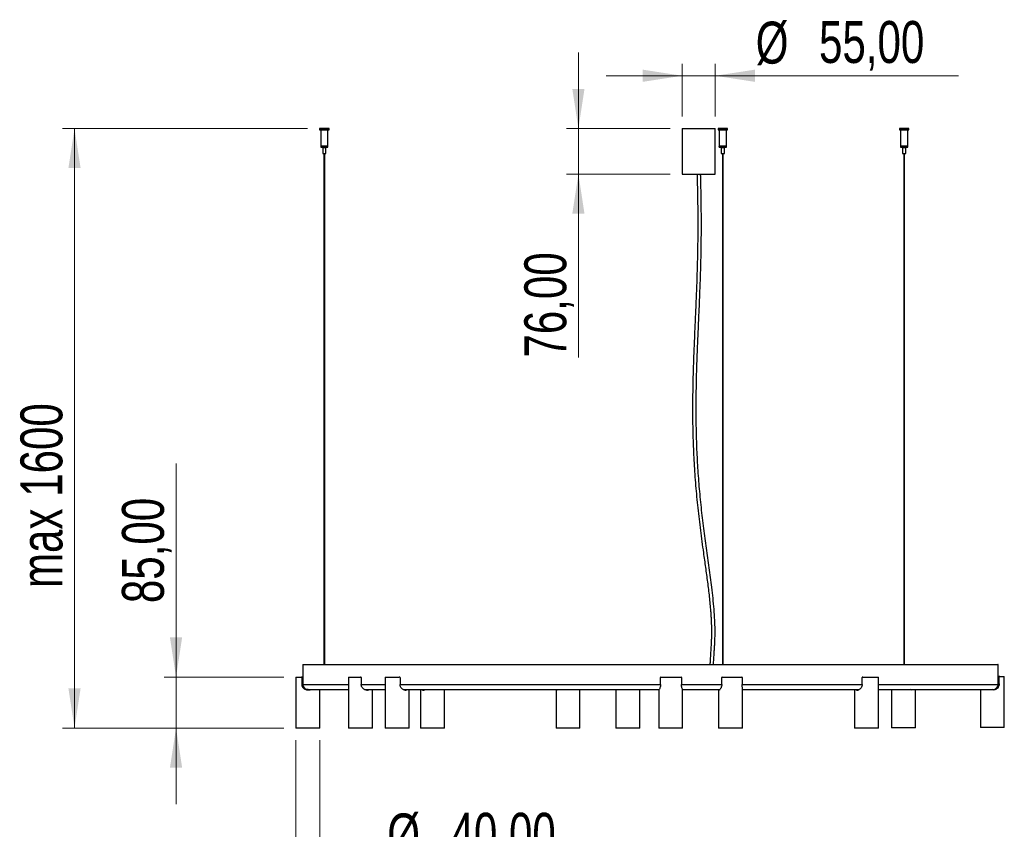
# Model space of a CAD drawing. Header units: millimetres. Extents: x 16 to 183, y 50 to 259.
# Tile 2 of 6: x 16 to 98, y 123 to 190. Entities that reach past the tile are written whole.
import ezdxf

# ---------------------------------------------------------------- set-up
doc = ezdxf.new("R2010")
doc.units = ezdxf.units.MM
doc.styles.add('SLDTEXTSTYLE0', font='TXT', dxfattribs={"width": 0.75})
doc.dimstyles.new('SLDDIMSTYLE0', dxfattribs={"dimtxt": 3.5, "dimasz": 3.302, "dimexe": 0, "dimexo": 0.0625, "dimgap": 0.875, "dimtad": 1, "dimlfac": 20, "dimrnd": 1e-09, "dimzin": 12, "dimdsep": 46, "dimtxsty": 'SLDTEXTSTYLE0', "dimsah": 1, "dimcen": 0.09, "dimadec": 0, "dimazin": 3, "dimtfac": 1, "dimtofl": 0, "dimtmove": 0, "dimatfit": 3, "dimfxl": 0, "dimfrac": 2, "dimtolj": 1, "dimtzin": 12, "dimarcsym": 0})
doc.dimstyles.new('SLDDIMSTYLE1', dxfattribs={"dimtxt": 3.5, "dimasz": 3.302, "dimexe": 0, "dimexo": 0.0625, "dimgap": 0.875, "dimtad": 1, "dimlfac": 20, "dimrnd": 1e-09, "dimzin": 12, "dimdsep": 46, "dimtxsty": 'SLDTEXTSTYLE0', "dimsah": 1, "dimcen": 0.09, "dimadec": 0, "dimazin": 3, "dimtfac": 1, "dimtmove": 0, "dimatfit": 0, "dimfxl": 0, "dimfrac": 2, "dimtolj": 1, "dimtzin": 12, "dimarcsym": 0})

# ---------------------------------------------------------------- blocks, each defined once
blk = doc.blocks.new('_D')
at = {"color": 7, "linetype": 'Continuous', "lineweight": 0}
for p, q in [((39.526, 180.997), (19.079, 180.997)), ((20.079, 180.997), (20.079, 130.997)), ((37.552, 130.997), (19.079, 130.997))]:
    blk.add_line(p, q, dxfattribs=at)
at = {"color": 7, "linetype": 'Continuous', "lineweight": 18}
for points in [[(20.079, 180.997), (19.571, 177.695), (20.587, 177.695)], [(20.079, 130.997), (20.587, 134.299), (19.571, 134.299)]]:
    blk.add_solid(points, dxfattribs=at)
at = {"color": 7, "linetype": 'Continuous', "lineweight": 18, "insert": (15.567, 142.672), "char_height": 3.5, "attachment_point": 1, "rotation": 90, "style": 'SLDTEXTSTYLE0'}
blk.add_mtext('max 1600', dxfattribs=at)
blk = doc.blocks.new('_D_1')
at = {"color": 7, "linetype": 'Continuous', "lineweight": 0}
for p, q in [((38.552, 129.997), (38.552, 118.36)), ((40.552, 129.997), (40.552, 118.36)), ((38.552, 119.36), (32.202, 119.36)), ((40.552, 119.36), (38.552, 119.36)), ((40.552, 119.36), (63.083, 119.36))]:
    blk.add_line(p, q, dxfattribs=at)
at = {"color": 7, "linetype": 'Continuous', "lineweight": 18}
for points in [[(38.552, 119.36), (35.25, 119.868), (35.25, 118.852)], [(40.552, 119.36), (43.854, 118.852), (43.854, 119.868)]]:
    blk.add_solid(points, dxfattribs=at)
at = {"color": 7, "linetype": 'Continuous', "lineweight": 18, "char_height": 3.5, "attachment_point": 1, "style": 'SLDTEXTSTYLE0'}
for s, insert in [('%%c', (46.167, 123.872)), ('40,00', (51.445, 123.926))]:
    blk.add_mtext(s, dxfattribs=dict(at, insert=insert))
blk = doc.blocks.new('_D_2')
at = {"color": 7, "linetype": 'Continuous', "lineweight": 0}
for p, q in [((28.549, 135.247), (28.549, 153.051)), ((37.552, 135.247), (27.549, 135.247)), ((28.549, 130.997), (28.549, 135.247)), ((37.552, 130.997), (27.549, 130.997)), ((28.549, 130.997), (28.549, 124.647))]:
    blk.add_line(p, q, dxfattribs=at)
at = {"color": 7, "linetype": 'Continuous', "lineweight": 18}
for points in [[(28.549, 135.247), (29.057, 138.549), (28.041, 138.549)], [(28.549, 130.997), (28.041, 127.695), (29.057, 127.695)]]:
    blk.add_solid(points, dxfattribs=at)
at = {"color": 7, "linetype": 'Continuous', "lineweight": 18, "insert": (24.037, 141.414), "char_height": 3.5, "attachment_point": 1, "rotation": 90, "style": 'SLDTEXTSTYLE0'}
blk.add_mtext('85,00', dxfattribs=at)
blk = doc.blocks.new('_D_3')
at = {"color": 7, "linetype": 'Continuous', "lineweight": 0}
for p, q in [((62.116, 180.997), (62.116, 187.347)), ((69.783, 180.997), (61.116, 180.997)), ((62.116, 180.997), (62.116, 177.197)), ((69.783, 177.197), (61.116, 177.197)), ((62.116, 177.197), (62.116, 161.889))]:
    blk.add_line(p, q, dxfattribs=at)
at = {"color": 7, "linetype": 'Continuous', "lineweight": 18}
for points in [[(62.116, 180.997), (62.624, 184.299), (61.608, 184.299)], [(62.116, 177.197), (61.608, 173.895), (62.624, 173.895)]]:
    blk.add_solid(points, dxfattribs=at)
at = {"color": 7, "linetype": 'Continuous', "lineweight": 18, "insert": (57.604, 161.889), "char_height": 3.5, "attachment_point": 1, "rotation": 90, "style": 'SLDTEXTSTYLE0'}
blk.add_mtext('76,00', dxfattribs=at)
blk = doc.blocks.new('_D_4')
at = {"color": 7, "linetype": 'Continuous', "lineweight": 0}
for p, q in [((70.783, 181.997), (70.783, 186.394)), ((73.533, 181.997), (73.533, 186.394)), ((70.783, 185.394), (64.433, 185.394)), ((73.533, 185.394), (70.783, 185.394)), ((73.533, 185.394), (93.828, 185.394))]:
    blk.add_line(p, q, dxfattribs=at)
at = {"color": 7, "linetype": 'Continuous', "lineweight": 18}
for points in [[(70.783, 185.394), (67.481, 185.902), (67.481, 184.886)], [(73.533, 185.394), (76.835, 184.886), (76.835, 185.902)]]:
    blk.add_solid(points, dxfattribs=at)
at = {"color": 7, "linetype": 'Continuous', "lineweight": 18, "char_height": 3.5, "attachment_point": 1, "style": 'SLDTEXTSTYLE0'}
for s, insert in [('%%c', (76.912, 189.906)), ('55,00', (82.19, 189.96))]:
    blk.add_mtext(s, dxfattribs=dict(at, insert=insert))

msp = doc.modelspace()

# ---------------------------------------------------------------- linework, layer by layer
at = {"color": 7, "linetype": 'Continuous', "lineweight": 25}
for p, q in [((40.52077, 180.99233), (40.52077, 180.88733)), ((40.92077, 180.99233), (40.52077, 180.99233)), ((40.52077, 180.88733), (40.92077, 180.88733)), ((40.52577, 180.99733), (40.92077, 180.99733)), ((40.62077, 180.88733), (40.62077, 179.54733)), ((40.92077, 180.99733), (41.31577, 180.99733)), ((41.32077, 180.99233), (40.92077, 180.99233)), ((40.92077, 180.88733), (41.32077, 180.88733)), ((41.22077, 179.54733), (41.22077, 180.88733)), ((41.32077, 180.88733), (41.32077, 180.99233)), ((70.78311, 180.99733), (70.78311, 177.19733)), ((70.78311, 180.99733), (72.15811, 180.99733)), ((72.15811, 180.99733), (73.53311, 180.99733)), ((73.53311, 177.19733), (73.53311, 180.99733)), ((73.7666, 180.99233), (73.7666, 180.88733)), ((74.1666, 180.99233), (73.7666, 180.99233)), ((73.7666, 180.88733), (74.1666, 180.88733)), ((73.7716, 180.99733), (74.1666, 180.99733)), ((73.8666, 180.88733), (73.8666, 179.54733)), ((74.1666, 180.99733), (74.5616, 180.99733)), ((74.5666, 180.99233), (74.1666, 180.99233)), ((74.1666, 180.88733), (74.5666, 180.88733)), ((74.4666, 179.54733), (74.4666, 180.88733)), ((74.5666, 180.88733), (74.5666, 180.99233)), ((88.89474, 180.99233), (88.89474, 180.88733)), ((89.29474, 180.99233), (88.89474, 180.99233)), ((88.89474, 180.88733), (89.29474, 180.88733)), ((88.89974, 180.99733), (89.29474, 180.99733)), ((88.99474, 180.88733), (88.99474, 179.54733)), ((89.29474, 180.99733), (89.68974, 180.99733)), ((89.69474, 180.99233), (89.29474, 180.99233)), ((89.29474, 180.88733), (89.69474, 180.88733)), ((89.59474, 179.54733), (89.59474, 180.88733)), ((89.69474, 180.88733), (89.69474, 180.99233)), ((40.62077, 179.54733), (40.92077, 179.54733)), ((40.62077, 179.54647), (40.62077, 179.44647)), ((40.62077, 179.54647), (41.22077, 179.54647)), ((40.62077, 179.44647), (41.06429, 179.44647)), ((40.67577, 179.54733), (40.67577, 179.54647)), ((40.78827, 179.42147), (40.78827, 178.92147)), ((40.78827, 179.42147), (41.05327, 179.42147)), ((40.82577, 179.44647), (40.82577, 179.42147)), ((40.92077, 179.54733), (41.22077, 179.54733)), ((41.01577, 179.42147), (41.01577, 179.44647)), ((41.05327, 178.92147), (41.05327, 179.42147)), ((41.12515, 179.49647), (41.06429, 179.49647)), ((41.06429, 179.44647), (41.06429, 179.49647)), ((41.06429, 179.44647), (41.12515, 179.44647)), ((41.12515, 179.49647), (41.12515, 179.44647)), ((41.12515, 179.44647), (41.22077, 179.44647)), ((41.16577, 179.54647), (41.16577, 179.54733)), ((41.22077, 179.44647), (41.22077, 179.54647)), ((73.8666, 179.54733), (74.1666, 179.54733)), ((73.8666, 179.54647), (73.8666, 179.49647)), ((73.8666, 179.54647), (74.19672, 179.54647)), ((73.87422, 179.49647), (73.8666, 179.49647)), ((73.86669, 179.44647), (73.86669, 179.49647)), ((73.86669, 179.44647), (73.87422, 179.44647)), ((73.87422, 179.49647), (73.87422, 179.44647)), ((73.87422, 179.44647), (74.46651, 179.44647)), ((73.9216, 179.54733), (73.9216, 179.54647)), ((74.0341, 179.42147), (74.0341, 178.92147)), ((74.0341, 179.42147), (74.1799, 179.42147)), ((74.0716, 179.44647), (74.0716, 179.42147)), ((74.1666, 179.54733), (74.4666, 179.54733)), ((74.1799, 179.42147), (74.2991, 179.42147)), ((74.19672, 179.54647), (74.4666, 179.54647)), ((74.2616, 179.42147), (74.2616, 179.44647)), ((74.2991, 178.92147), (74.2991, 179.42147)), ((74.4116, 179.54647), (74.4116, 179.54733)), ((74.46651, 179.44647), (74.46651, 179.49647)), ((74.4666, 179.49647), (74.46651, 179.49647)), ((74.4666, 179.49647), (74.4666, 179.54647)), ((88.99474, 179.54733), (89.29474, 179.54733)), ((88.99474, 179.54647), (88.99474, 179.44647)), ((88.99474, 179.54647), (89.59474, 179.54647)), ((88.99474, 179.44647), (89.13835, 179.44647)), ((89.04974, 179.54733), (89.04974, 179.54647)), ((89.13835, 179.44647), (89.13835, 179.49647)), ((89.20674, 179.49647), (89.13835, 179.49647)), ((89.13835, 179.44647), (89.20674, 179.44647)), ((89.16224, 179.42147), (89.16224, 178.92147)), ((89.16224, 179.42147), (89.42724, 179.42147)), ((89.19974, 179.44647), (89.19974, 179.42147)), ((89.20674, 179.49647), (89.20674, 179.44647)), ((89.20674, 179.44647), (89.59474, 179.44647)), ((89.29474, 179.54733), (89.59474, 179.54733)), ((89.38974, 179.42147), (89.38974, 179.44647)), ((89.42724, 178.92147), (89.42724, 179.42147)), ((89.53974, 179.54647), (89.53974, 179.54733)), ((89.59474, 179.44647), (89.59474, 179.54647)), ((40.78827, 178.92147), (41.05327, 178.92147)), ((40.88327, 178.92147), (40.88327, 136.29733)), ((40.95827, 136.29733), (40.95827, 178.92147)), ((74.0341, 178.92147), (74.1799, 178.92147)), ((74.1291, 178.92147), (74.1291, 136.29733)), ((74.1799, 178.92147), (74.2991, 178.92147)), ((74.2041, 136.29733), (74.2041, 178.92147)), ((89.16224, 178.92147), (89.42724, 178.92147)), ((89.25724, 178.92147), (89.25724, 136.29733)), ((89.33224, 136.29733), (89.33224, 178.92147)), ((70.78311, 177.19733), (72.15811, 177.19733)), ((72.15811, 177.19733), (73.53311, 177.19733)), ((39.12737, 136.28733), (39.12737, 134.62233)), ((39.12737, 136.28733), (97.12737, 136.28733)), ((39.13737, 136.29733), (97.11737, 136.29733)), ((97.12737, 134.62233), (97.12737, 136.28733)), ((38.55239, 135.24733), (38.55239, 130.99733)), ((38.55239, 135.24733), (39.01436, 135.24733)), ((39.01639, 135.24733), (39.01972, 135.24733)), ((39.06537, 135.19733), (39.06537, 134.62233)), ((39.0676, 134.62233), (39.0676, 135.19733)), ((39.07092, 135.19733), (39.0676, 135.19733)), ((39.07092, 134.62233), (39.07092, 135.19733)), ((42.94283, 135.24733), (42.94283, 130.99733)), ((42.94283, 135.24733), (43.93743, 135.24733)), ((43.99682, 135.19733), (43.99682, 134.62233)), ((46.00342, 135.24733), (46.00342, 130.99733)), ((46.00342, 135.24733), (47.17433, 135.24733)), ((47.23254, 135.19733), (47.23254, 134.62233)), ((68.96748, 134.62233), (68.96748, 135.19733)), ((69.00064, 135.24733), (70.68717, 135.24733)), ((70.71452, 135.19733), (70.71452, 134.62233)), ((74.07518, 134.62233), (74.07518, 135.19733)), ((74.1165, 135.24733), (75.75972, 135.24733)), ((75.77734, 135.19733), (75.77734, 134.62233)), ((85.78655, 134.62233), (85.78655, 135.19733)), ((85.84226, 135.24733), (87.16161, 135.24733)), ((87.16161, 130.99733), (87.16161, 135.24733)), ((97.15786, 135.29471), (97.1606, 135.29471)), ((97.25439, 135.29471), (97.1606, 135.29471)), ((97.20782, 134.66971), (97.20782, 135.24471)), ((97.21639, 135.24471), (97.20782, 135.24471)), ((97.21639, 134.66971), (97.21639, 135.24471)), ((97.25439, 135.29471), (97.26318, 135.29471)), ((97.26318, 135.29471), (97.64702, 135.29471)), ((97.64702, 131.04471), (97.64702, 135.29471)), ((39.0676, 134.62233), (39.07092, 134.62233)), ((39.12737, 134.62233), (42.94283, 134.62233)), ((39.59521, 134.14733), (39.54521, 134.14733)), ((39.55324, 134.19733), (39.55454, 134.19733)), ((39.55454, 134.19733), (39.55519, 134.19733)), ((39.55673, 134.19733), (42.94283, 134.19733)), ((40.55239, 130.99733), (40.55239, 134.19733)), ((43.99682, 134.62233), (46.00342, 134.62233)), ((44.2828, 134.19733), (46.00342, 134.19733)), ((44.51202, 134.14733), (44.47021, 134.14733)), ((44.94283, 130.99733), (44.94283, 134.19733)), ((47.23254, 134.62233), (68.96748, 134.62233)), ((47.50164, 134.19733), (68.84997, 134.19733)), ((47.7086, 134.14733), (47.67227, 134.14733)), ((48.00342, 130.99733), (48.00342, 134.19733)), ((48.93883, 134.19733), (48.93883, 130.99733)), ((49.1962, 134.14733), (49.16364, 134.14733)), ((50.93883, 130.99733), (50.93883, 134.19733)), ((60.24699, 134.19733), (60.24699, 130.99733)), ((60.28789, 134.14733), (60.27494, 134.14733)), ((62.24699, 130.99733), (62.24699, 134.19408)), ((65.24216, 134.15688), (65.24216, 130.99733)), ((65.24395, 134.14733), (65.24487, 134.15688)), ((65.24819, 134.14733), (65.24395, 134.14733)), ((65.24626, 134.17135), (65.25451, 134.19733)), ((67.24216, 130.99733), (67.24216, 134.15016)), ((68.81348, 134.14905), (68.81348, 130.99733)), ((68.81533, 134.14733), (68.81354, 134.14733)), ((70.71498, 134.62233), (74.07518, 134.62233)), ((70.80086, 134.19733), (73.91122, 134.19733)), ((70.81348, 130.99733), (70.81348, 134.15577)), ((73.81397, 134.19059), (73.81397, 130.99733)), ((73.84216, 134.14733), (73.83159, 134.14733)), ((75.77959, 134.62233), (85.78655, 134.62233)), ((75.81397, 130.99733), (75.81397, 134.2109)), ((75.81397, 134.19733), (85.52957, 134.19733)), ((85.16161, 134.19733), (85.16161, 130.99733)), ((85.38709, 134.14733), (85.35643, 134.14733)), ((87.16161, 134.62233), (97.12737, 134.62233)), ((87.16161, 134.19733), (96.70237, 134.19733)), ((88.22501, 134.19733), (88.22501, 131.02476)), ((89.91245, 134.17476), (89.80295, 134.19733)), ((89.89397, 134.17476), (89.98422, 134.19733)), ((89.9479, 134.17476), (89.91245, 134.17476)), ((90.22501, 131.02476), (90.22501, 134.19733)), ((95.64702, 134.19733), (95.64702, 131.04471)), ((96.70682, 134.19471), (96.6346, 134.20626)), ((96.75665, 134.19471), (96.70682, 134.19471)), ((97.20782, 134.66971), (97.21639, 134.66971)), ((40.55239, 130.99733), (38.55239, 130.99733)), ((44.94283, 130.99733), (42.94283, 130.99733)), ((48.00342, 130.99733), (46.00342, 130.99733)), ((50.93883, 130.99733), (48.93883, 130.99733)), ((62.24699, 130.99733), (60.24699, 130.99733)), ((67.24216, 130.99733), (65.24216, 130.99733)), ((68.81509, 130.99733), (68.81348, 130.99733)), ((70.81348, 130.99733), (68.81509, 130.99733)), ((73.84122, 130.99733), (73.81397, 130.99733)), ((75.81397, 130.99733), (73.84122, 130.99733)), ((85.38456, 130.99733), (85.16161, 130.99733)), ((87.16161, 130.99733), (85.38456, 130.99733)), ((90.22501, 131.02476), (88.22501, 131.02476)), ((97.64702, 131.04471), (95.64702, 131.04471))]:
    msp.add_line(p, q, dxfattribs=at)
for centre, radius, start, end in [((40.52577, 180.99233), 0.005, 90, 180), ((41.31577, 180.99233), 0.005, 0, 90), ((73.7716, 180.99233), 0.005, 90, 180), ((74.5616, 180.99233), 0.005, 0, 90), ((88.89974, 180.99233), 0.005, 90, 180), ((89.68974, 180.99233), 0.005, 0, 90), ((39.13737, 136.28733), 0.01, 90, 180), ((97.11737, 136.28733), 0.01, 0, 90), ((39.55237, 134.62233), 0.425, 180, 234.1688377), ((96.70237, 134.62233), 0.425, 270, 0)]:
    msp.add_arc(centre, radius, start, end, dxfattribs=at)
for points, knots in [([(72.01214, 177.19733), (72.01242, 177.18665), (72.0147, 177.09995), (72.01915, 176.928), (72.02544, 176.67697), (72.03181, 176.41166), (72.03796, 176.14403), (72.04386, 175.87007), (72.04922, 175.60125), (72.05387, 175.34671), (72.05772, 175.11622), (72.06393, 174.7086), (72.07093, 174.11064), (72.07658, 173.11822), (72.07298, 171.92295), (72.05642, 170.78305), (72.03691, 169.8961), (72.01982, 169.2555), (71.99953, 168.59959), (71.97637, 167.93156), (71.95128, 167.26996), (71.9255, 166.63629), (71.90054, 166.04986), (71.87438, 165.4504), (71.84568, 164.80162), (71.81313, 164.06431), (71.77897, 163.27259), (71.74527, 162.44563), (71.71412, 161.60509), (71.6748, 160.38462), (71.63965, 158.79351), (71.6347, 156.85938), (71.6731, 154.96144), (71.75752, 153.08973), (71.88956, 151.21819), (72.06921, 149.34688), (72.28964, 147.47959), (72.5132, 145.82654), (72.71497, 144.3894), (72.8833, 143.16522), (73.03545, 141.94823), (73.12458, 141.03701), (73.16763, 140.43503), (73.18542, 140.13828), (73.19934, 139.84406), (73.20903, 139.55245), (73.21452, 139.26067), (73.2158, 138.95175), (73.21175, 138.61955), (73.20051, 138.25297), (73.18171, 137.85584), (73.15396, 137.42169), (73.12292, 136.95168), (73.095, 136.57308), (73.09387, 136.35067), (73.09359, 136.29733)], [0, 0, 0, 0, 0.00078109, 0.00634599, 0.01258583, 0.01915526, 0.02576458, 0.03217288, 0.03920568, 0.04543811, 0.05080111, 0.05607318, 0.075267, 0.09455627, 0.12868968, 0.16272428, 0.17797044, 0.1936045, 0.20961387, 0.22598743, 0.24251445, 0.2580586, 0.27239253, 0.28546365, 0.30196361, 0.31991094, 0.33946682, 0.35994892, 0.38047058, 0.40101166, 0.44929767, 0.49691485, 0.54252126, 0.58818746, 0.63399758, 0.67979885, 0.72574609, 0.77158994, 0.80187102, 0.83194635, 0.86201105, 0.89160715, 0.89892204, 0.9061752, 0.91336224, 0.92047976, 0.92753109, 0.93472598, 0.94309708, 0.95185786, 0.96158647, 0.97221987, 0.98372636, 0.99609693, 1, 1, 1, 1]), ([(73.39249, 136.29733), (73.39263, 136.33142), (73.39337, 136.51425), (73.41583, 136.83282), (73.442, 137.23987), (73.46702, 137.60674), (73.48555, 137.93037), (73.49888, 138.219), (73.51349, 138.64517), (73.51886, 139.23183), (73.49567, 140.03808), (73.43771, 140.90494), (73.34896, 141.82207), (73.21178, 142.97582), (73.02166, 144.36559), (72.79186, 145.99766), (72.56853, 147.67224), (72.36699, 149.39109), (72.19717, 151.15041), (72.06949, 152.91225), (71.98398, 154.67281), (71.94544, 156.23679), (71.93601, 157.60231), (71.94362, 158.78055), (71.96138, 159.76143), (71.98143, 160.54838), (71.99894, 161.13442), (72.01882, 161.72409), (72.04025, 162.303), (72.06384, 162.89806), (72.08871, 163.49278), (72.11459, 164.08996), (72.14044, 164.67679), (72.16803, 165.30002), (72.19806, 165.98461), (72.22919, 166.71616), (72.27193, 167.78344), (72.32001, 169.16545), (72.35987, 170.84829), (72.37618, 172.35941), (72.37517, 173.38301), (72.37165, 173.93043), (72.36971, 174.16861), (72.36705, 174.43507), (72.36328, 174.74489), (72.35816, 175.09734), (72.3516, 175.4823), (72.34367, 175.88661), (72.33578, 176.24546), (72.32866, 176.54768), (72.32284, 176.78522), (72.3174, 177.00033), (72.31386, 177.13546), (72.31225, 177.19733)], [0, 0, 0, 0, 0.00249443, 0.01337812, 0.0233679, 0.03237619, 0.0403153, 0.04711505, 0.05354049, 0.07154723, 0.09006423, 0.11256815, 0.13511062, 0.15747799, 0.19757756, 0.23774826, 0.27809134, 0.3212095, 0.36439148, 0.40742574, 0.45046013, 0.49335687, 0.5218888, 0.55037481, 0.5795683, 0.59367056, 0.60797426, 0.62246869, 0.6368413, 0.65036258, 0.66604367, 0.68039581, 0.6941, 0.70902525, 0.726043, 0.74424099, 0.76260238, 0.8041997, 0.84542449, 0.88576913, 0.91477233, 0.92032008, 0.92582489, 0.93220072, 0.93981814, 0.9484961, 0.95799202, 0.96798997, 0.97808516, 0.98425545, 0.99010952, 0.99547143, 1, 1, 1, 1]), ([(39.06537, 135.19733), (39.06491, 135.20235), (39.06401, 135.21237), (39.05708, 135.22587), (39.04671, 135.23695), (39.03208, 135.24551), (39.02069, 135.24668), (39.01436, 135.24733)], [0, 0, 0, 0, 0.174592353, 0.348834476, 0.532022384, 0.740001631, 1, 1, 1, 1]), ([(39.0676, 135.19733), (39.06717, 135.20225), (39.06629, 135.21208), (39.05963, 135.22529), (39.04964, 135.23635), (39.0358, 135.24456), (39.02407, 135.24719), (39.01734, 135.24731), (39.01639, 135.24733)], [0, 0, 0, 0, 0.16777079, 0.33514761, 0.51224028, 0.71730313, 0.96014637, 1, 1, 1, 1]), ([(39.01972, 135.24733), (39.02697, 135.24648), (39.03984, 135.24499), (39.05641, 135.23372), (39.06712, 135.21894), (39.07071, 135.20557), (39.07088, 135.19863), (39.07092, 135.19733)], [0, 0, 0, 0, 0.29635287, 0.52599402, 0.75694403, 0.95451346, 1, 1, 1, 1]), ([(43.99682, 135.19733), (43.9963, 135.20235), (43.99527, 135.21237), (43.98733, 135.22587), (43.97537, 135.23695), (43.95836, 135.24551), (43.9449, 135.24668), (43.93743, 135.24733)], [0, 0, 0, 0, 0.17459235, 0.34883448, 0.53202238, 0.74000163, 1, 1, 1, 1]), ([(47.23254, 135.19733), (47.23203, 135.20235), (47.23102, 135.21237), (47.22328, 135.22587), (47.21159, 135.23695), (47.19493, 135.24551), (47.18169, 135.24668), (47.17433, 135.24733)], [0, 0, 0, 0, 0.17459235, 0.34883448, 0.53202238, 0.74000163, 1, 1, 1, 1]), ([(69.00064, 135.24733), (68.99573, 135.24648), (68.987, 135.24499), (68.97643, 135.23372), (68.96979, 135.21894), (68.96761, 135.20557), (68.9675, 135.19863), (68.96748, 135.19733)], [0, 0, 0, 0, 0.29635287, 0.52599402, 0.75694403, 0.95451346, 1, 1, 1, 1]), ([(70.71452, 135.19733), (70.71429, 135.20235), (70.71384, 135.21237), (70.71037, 135.22587), (70.70502, 135.23695), (70.69723, 135.24551), (70.69076, 135.24668), (70.68717, 135.24733)], [0, 0, 0, 0, 0.17459235, 0.34883448, 0.53202238, 0.74000163, 1, 1, 1, 1]), ([(74.1165, 135.24733), (74.11043, 135.24648), (74.09967, 135.24499), (74.08645, 135.23372), (74.07809, 135.21894), (74.07533, 135.20557), (74.0752, 135.19863), (74.07518, 135.19733)], [0, 0, 0, 0, 0.29635287, 0.52599402, 0.75694403, 0.95451346, 1, 1, 1, 1]), ([(75.77734, 135.19733), (75.7772, 135.20235), (75.77692, 135.21237), (75.77477, 135.22587), (75.77139, 135.23695), (75.76639, 135.24551), (75.7621, 135.24668), (75.75972, 135.24733)], [0, 0, 0, 0, 0.17459235, 0.34883448, 0.53202238, 0.74000163, 1, 1, 1, 1]), ([(85.84226, 135.24733), (85.8342, 135.24648), (85.81989, 135.24499), (85.80199, 135.23372), (85.79056, 135.21894), (85.78676, 135.20557), (85.78658, 135.19863), (85.78655, 135.19733)], [0, 0, 0, 0, 0.29635287, 0.52599402, 0.75694403, 0.95451346, 1, 1, 1, 1]), ([(97.12737, 135.28446), (97.13153, 135.28717), (97.14103, 135.29334), (97.1518, 135.29421), (97.15786, 135.29471)], [0, 0, 0, 0, 0.437947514, 1, 1, 1, 1]), ([(97.1606, 135.29471), (97.15338, 135.29406), (97.14146, 135.29299), (97.13136, 135.28518), (97.12737, 135.2821)], [0, 0, 0, 0, 0.60535891, 1, 1, 1, 1]), ([(97.20782, 135.24471), (97.20823, 135.2497), (97.20905, 135.25967), (97.21532, 135.27308), (97.22469, 135.28413), (97.23808, 135.29284), (97.24851, 135.29403), (97.25439, 135.29471)], [0, 0, 0, 0, 0.1724241, 0.34448916, 0.52563933, 0.7324025, 1, 1, 1, 1]), ([(97.26318, 135.29471), (97.2564, 135.29381), (97.24363, 135.29214), (97.228, 135.2794), (97.21816, 135.26285), (97.21696, 135.25054), (97.21639, 135.24471)], [0, 0, 0, 0, 0.30082576, 0.56636042, 0.79457335, 1, 1, 1, 1]), ([(39.54521, 134.14733), (39.49427, 134.15214), (39.39252, 134.16174), (39.25541, 134.23513), (39.16332, 134.32697), (39.10842, 134.42096), (39.07362, 134.51191), (39.0684, 134.58181), (39.06537, 134.62233)], [0, 0, 0, 0, 0.2003239, 0.40014256, 0.61307683, 0.72493141, 0.84056616, 1, 1, 1, 1]), ([(39.54828, 134.14733), (39.49779, 134.15205), (39.39694, 134.1615), (39.2608, 134.23347), (39.16857, 134.3237), (39.11266, 134.41704), (39.07637, 134.50909), (39.07083, 134.5806), (39.0676, 134.62233)], [0, 0, 0, 0, 0.19781938, 0.39508132, 0.6068241, 0.71969861, 0.83642861, 1, 1, 1, 1]), ([(39.55787, 134.19918), (39.54371, 134.19872), (39.50518, 134.19747), (39.44377, 134.21012), (39.37985, 134.23222), (39.3287, 134.25995), (39.30781, 134.27471), (39.30399, 134.27746), (39.30358, 134.27776)], [0, 0, 0, 0, 0.1105354, 0.30087907, 0.50236846, 0.7303482, 0.97106782, 1, 1, 1, 1]), ([(39.56472, 134.19755), (39.55871, 134.19745), (39.54445, 134.19721), (39.52204, 134.19856), (39.50085, 134.20083), (39.48528, 134.20321), (39.47729, 134.20462), (39.4779, 134.20444), (39.48568, 134.20294), (39.49488, 134.2016), (39.49881, 134.20103)], [0, 0, 0, 0, 0.09677777, 0.22973705, 0.36345272, 0.49902821, 0.63475444, 0.76855411, 0.90128576, 1, 1, 1, 1]), ([(39.78942, 134.19733), (39.76741, 134.18503), (39.70865, 134.15223), (39.63886, 134.14921), (39.59521, 134.14733)], [0, 0, 0, 0, 0.37461072, 1, 1, 1, 1]), ([(44.47021, 134.14733), (44.42568, 134.15214), (44.33674, 134.16174), (44.20248, 134.23513), (44.10574, 134.32697), (44.04549, 134.42096), (44.00631, 134.51191), (44.0003, 134.58181), (43.99682, 134.62233)], [0, 0, 0, 0, 0.200323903, 0.400142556, 0.613076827, 0.72493141, 0.840566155, 1, 1, 1, 1]), ([(44.46968, 134.14733), (44.51058, 134.15005), (44.56815, 134.15388), (44.60852, 134.18757), (44.62021, 134.19733)], [0, 0, 0, 0, 0.71060782, 1, 1, 1, 1]), ([(44.65997, 134.19733), (44.64468, 134.18503), (44.60387, 134.15223), (44.54736, 134.14921), (44.51202, 134.14733)], [0, 0, 0, 0, 0.37461072, 1, 1, 1, 1]), ([(47.67227, 134.14733), (47.63283, 134.15214), (47.55404, 134.16174), (47.42966, 134.23513), (47.33783, 134.32697), (47.27982, 134.42096), (47.2418, 134.51191), (47.23594, 134.58181), (47.23254, 134.62233)], [0, 0, 0, 0, 0.200323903, 0.400142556, 0.613076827, 0.72493141, 0.840566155, 1, 1, 1, 1]), ([(47.65601, 134.14733), (47.69092, 134.15005), (47.74005, 134.15388), (47.7715, 134.18757), (47.7806, 134.19733)], [0, 0, 0, 0, 0.71060782, 1, 1, 1, 1]), ([(47.83141, 134.19733), (47.81937, 134.18503), (47.7872, 134.15223), (47.73884, 134.14921), (47.7086, 134.14733)], [0, 0, 0, 0, 0.37461072, 1, 1, 1, 1]), ([(49.16364, 134.14733), (49.13203, 134.15007), (49.08829, 134.15386), (49.06167, 134.18789), (49.0543, 134.19733)], [0, 0, 0, 0, 0.72282388, 1, 1, 1, 1]), ([(49.11486, 134.19733), (49.12295, 134.18631), (49.14774, 134.15258), (49.19073, 134.14944), (49.21968, 134.14733)], [0, 0, 0, 0, 0.32658397, 1, 1, 1, 1]), ([(49.34354, 134.19733), (49.32471, 134.18503), (49.27442, 134.15223), (49.2263, 134.14921), (49.1962, 134.14733)], [0, 0, 0, 0, 0.37461072, 1, 1, 1, 1]), ([(60.27494, 134.14733), (60.26466, 134.15088), (60.24786, 134.15669), (60.24877, 134.19824), (60.24913, 134.21437)], [0, 0, 0, 0, 0.61156189, 1, 1, 1, 1]), ([(60.36453, 134.19733), (60.35315, 134.18503), (60.32278, 134.15223), (60.30132, 134.14921), (60.28789, 134.14733)], [0, 0, 0, 0, 0.37461072, 1, 1, 1, 1]), ([(60.3253, 134.20555), (60.32355, 134.18962), (60.32127, 134.16884), (60.32783, 134.1647), (60.32936, 134.16373)], [0, 0, 0, 0, 0.76654411, 1, 1, 1, 1]), ([(65.29173, 134.19733), (65.28402, 134.18503), (65.26346, 134.15223), (65.25407, 134.14921), (65.24819, 134.14733)], [0, 0, 0, 0, 0.37461072, 1, 1, 1, 1]), ([(67.241, 134.15016), (67.24038, 134.1527), (67.23947, 134.15636), (67.22706, 134.18768), (67.22323, 134.19733)], [0, 0, 0, 0, 0.69185526, 1, 1, 1, 1]), ([(68.81354, 134.14733), (68.81452, 134.15001), (68.8159, 134.15375), (68.82979, 134.18775), (68.8337, 134.19733)], [0, 0, 0, 0, 0.71838797, 1, 1, 1, 1]), ([(68.96748, 134.62233), (68.96461, 134.57316), (68.95886, 134.475), (68.91935, 134.34184), (68.87191, 134.2317), (68.83028, 134.15977), (68.81989, 134.15112), (68.81533, 134.14733)], [0, 0, 0, 0, 0.193536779, 0.386404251, 0.595848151, 0.822485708, 1, 1, 1, 1]), ([(70.8109, 134.15577), (70.81094, 134.1593), (70.81104, 134.16828), (70.78685, 134.23578), (70.75746, 134.32688), (70.73485, 134.42098), (70.71872, 134.51191), (70.71606, 134.58181), (70.71452, 134.62233)], [0, 0, 0, 0, 0.13978269, 0.35472905, 0.58378397, 0.70410675, 0.82849587, 1, 1, 1, 1]), ([(73.83159, 134.14733), (73.82331, 134.14961), (73.81263, 134.15256), (73.81524, 134.18359), (73.81583, 134.19059)], [0, 0, 0, 0, 0.774136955, 1, 1, 1, 1]), ([(74.07518, 134.62233), (74.07156, 134.57316), (74.06434, 134.475), (74.01339, 134.34184), (73.94796, 134.2317), (73.88278, 134.15977), (73.85456, 134.15112), (73.84216, 134.14733)], [0, 0, 0, 0, 0.19353678, 0.38640425, 0.59584815, 0.82248571, 1, 1, 1, 1]), ([(75.81172, 134.2109), (75.81223, 134.21958), (75.81403, 134.25058), (75.8014, 134.32788), (75.78963, 134.42078), (75.77994, 134.51198), (75.7783, 134.58184), (75.77734, 134.62233)], [0, 0, 0, 0, 0.12134791, 0.43324725, 0.59708828, 0.76646638, 1, 1, 1, 1]), ([(85.35643, 134.14733), (85.32721, 134.15001), (85.28653, 134.15375), (85.26271, 134.18775), (85.256, 134.19733)], [0, 0, 0, 0, 0.71838797, 1, 1, 1, 1]), ([(85.32019, 134.19733), (85.32811, 134.1856), (85.35057, 134.15235), (85.39064, 134.1493), (85.41658, 134.14733)], [0, 0, 0, 0, 0.35262409, 1, 1, 1, 1]), ([(85.78655, 134.62233), (85.78161, 134.57316), (85.77176, 134.475), (85.69971, 134.34184), (85.59911, 134.2317), (85.48508, 134.15977), (85.417, 134.15112), (85.38709, 134.14733)], [0, 0, 0, 0, 0.19353678, 0.38640425, 0.59584815, 0.82248571, 1, 1, 1, 1]), ([(90.0358, 134.19733), (90.03385, 134.19552), (90.01164, 134.17497), (89.97831, 134.17486), (89.9479, 134.17476)], [0, 0, 0, 0, 0.087924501, 1, 1, 1, 1]), ([(96.74885, 134.19471), (96.79822, 134.19934), (96.89683, 134.2086), (97.027, 134.27989), (97.13143, 134.38876), (97.19682, 134.52573), (97.20451, 134.62644), (97.20782, 134.66971)], [0, 0, 0, 0, 0.19685835, 0.39322314, 0.60249851, 0.82921376, 1, 1, 1, 1]), ([(97.21639, 134.66971), (97.21206, 134.61991), (97.20341, 134.52046), (97.13629, 134.38575), (97.0317, 134.27568), (96.89784, 134.20622), (96.79918, 134.19817), (96.75665, 134.19471)], [0, 0, 0, 0, 0.197028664, 0.39344722, 0.605050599, 0.829773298, 1, 1, 1, 1])]:
    msp.add_open_spline(points, degree=3, knots=knots, dxfattribs=at)

# ---------------------------------------------------------------- dimensions: what is measured, and where the dimension line sits
at = {"color": 7, "linetype": 'Continuous', "lineweight": 18}
for base, p1, p2, picture, middle in [((70.78311, 185.39449), (73.53311, 180.99733), (70.78311, 180.99733), '_D_4', (85.36976, 185.39449)), ((38.55239, 119.36045), (40.55239, 130.99733), (38.55239, 130.99733), '_D_1', (54.62486, 119.36045))]:
    dim = msp.add_linear_dim(base=base, p1=p1, p2=p2, text='%%c<>', dimstyle='SLDDIMSTYLE1', dxfattribs=at)
    dim.commit()
    dim.dimension.update_dxf_attribs({"geometry": picture, "text_midpoint": middle, "dimtype": 160})
for base, p1, p2, dimstyle, picture, middle in [((62.11589, 177.19733), (70.78311, 180.99733), (70.78311, 177.19733), 'SLDDIMSTYLE1', '_D_3', (62.11589, 167.70784)), ((20.07902, 130.99733), (40.52577, 180.99733), (38.55239, 130.99733), 'SLDDIMSTYLE0', '_D', (20.07902, 153.39281)), ((28.54922, 135.24733), (38.55239, 130.99733), (38.55239, 135.24733), 'SLDDIMSTYLE1', '_D_2', (28.54922, 147.23262))]:
    dim = msp.add_linear_dim(base=base, p1=p1, p2=p2, angle=90, dimstyle=dimstyle, dxfattribs=at)
    dim.commit()
    dim.dimension.update_dxf_attribs({"geometry": picture, "text_midpoint": middle, "dimtype": 160})

doc.saveas('drawing.dxf')
